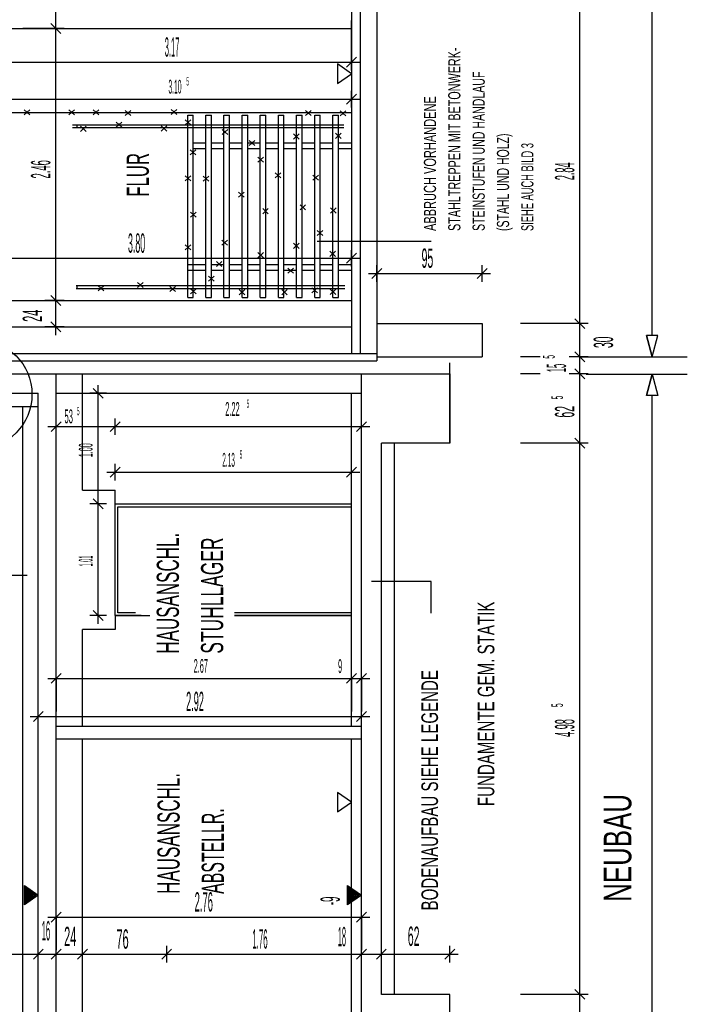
# Model space of a CAD drawing. Extents: x -0.6 to 1.54, y -0.37 to 1.17.
# Tile 76 of 79: x 0.83 to 0.95, y 0.36 to 0.54. Entities that reach past the tile are written whole.
import ezdxf

# ---------------------------------------------------------------- set-up
doc = ezdxf.new("R2010")
doc.units = 0
doc.linetypes.add('KCONTINUOUS', pattern=[0])
doc.layers.add('W01_---', color=7, linetype='CONTINUOUS')

msp = doc.modelspace()

# ---------------------------------------------------------------- linework, layer by layer
at = {"layer": 'W01_---', "color": 7, "linetype": 'KCONTINUOUS'}
for p, q in [((0.89179, 0.67913), (0.89179, 0.47913)), ((0.89479, 0.67913), (0.89479, 0.47783)), ((0.94456, 0.48239), (0.94456, 0.67528)), ((0.83676, 0.53793), (0.83676, 0.54393)), ((0.89019, 0.54393), (0.89019, 0.47913)), ((0.93147, 0.48453), (0.93147, 0.54133)), ((0.82812, 0.53793), (0.89019, 0.53793)), ((0.83461, 0.53793), (0.83076, 0.53793)), ((0.83676, 0.53793), (0.83461, 0.53793)), ((0.83826, 0.53793), (0.83526, 0.53793)), ((0.83766, 0.53703), (0.83586, 0.53883)), ((0.83676, 0.53643), (0.83676, 0.53943)), ((0.83676, 0.48873), (0.83676, 0.53793)), ((0.89019, 0.53181), (0.89019, 0.53937)), ((0.88929, 0.53091), (0.89109, 0.53271)), ((0.89019, 0.53031), (0.89019, 0.53331)), ((0.82679, 0.53181), (0.85456, 0.53181)), ((0.85456, 0.53181), (0.89019, 0.53181)), ((0.89019, 0.52974), (0.88769, 0.5315)), ((0.88769, 0.5315), (0.88769, 0.52799)), ((0.88869, 0.53181), (0.89169, 0.53181)), ((0.88769, 0.52799), (0.89019, 0.52974)), ((0.88929, 0.52424), (0.89109, 0.52604)), ((0.89019, 0.52364), (0.89019, 0.52664)), ((0.82812, 0.52514), (0.85549, 0.52514)), ((0.85549, 0.52514), (0.89019, 0.52514)), ((0.88869, 0.52514), (0.89169, 0.52514)), ((0.82812, 0.52273), (0.89019, 0.52273)), ((0.83103, 0.52227), (0.83205, 0.52319)), ((0.83205, 0.52227), (0.83103, 0.52319)), ((0.83912, 0.52227), (0.84014, 0.52319)), ((0.84014, 0.52227), (0.83912, 0.52319)), ((0.8435, 0.52227), (0.84451, 0.52319)), ((0.84451, 0.52227), (0.8435, 0.52319)), ((0.84931, 0.52216), (0.85032, 0.52308)), ((0.85032, 0.52216), (0.84931, 0.52308)), ((0.85762, 0.52234), (0.85864, 0.52326)), ((0.85864, 0.52234), (0.85762, 0.52326)), ((0.86059, 0.48923), (0.86059, 0.52223)), ((0.86059, 0.52223), (0.86159, 0.52223)), ((0.86159, 0.48923), (0.86159, 0.52223)), ((0.86387, 0.48923), (0.86387, 0.52223)), ((0.86387, 0.52223), (0.86487, 0.52223)), ((0.86487, 0.48923), (0.86487, 0.52223)), ((0.86715, 0.48923), (0.86715, 0.52223)), ((0.86715, 0.52223), (0.86815, 0.52223)), ((0.86815, 0.48923), (0.86815, 0.52223)), ((0.87043, 0.48923), (0.87043, 0.52223)), ((0.87043, 0.52223), (0.87143, 0.52223)), ((0.87143, 0.48923), (0.87143, 0.52223)), ((0.87371, 0.48923), (0.87371, 0.52223)), ((0.87371, 0.52223), (0.87471, 0.52223)), ((0.87471, 0.48923), (0.87471, 0.52223)), ((0.87699, 0.48923), (0.87699, 0.52223)), ((0.87699, 0.52223), (0.87799, 0.52223)), ((0.87799, 0.48923), (0.87799, 0.52223)), ((0.88027, 0.48923), (0.88027, 0.52223)), ((0.88027, 0.52223), (0.88127, 0.52223)), ((0.88127, 0.48923), (0.88127, 0.52223)), ((0.88188, 0.52216), (0.8829, 0.52308)), ((0.8829, 0.52216), (0.88188, 0.52308)), ((0.88355, 0.48923), (0.88355, 0.52223)), ((0.88355, 0.52223), (0.88455, 0.52223)), ((0.88455, 0.48923), (0.88455, 0.52223)), ((0.88683, 0.48923), (0.88683, 0.52223)), ((0.88683, 0.52223), (0.88783, 0.52223)), ((0.88783, 0.48923), (0.88783, 0.52223)), ((0.88816, 0.5221), (0.88918, 0.52303)), ((0.88918, 0.5221), (0.88816, 0.52303)), ((0.88883, 0.52042), (0.83978, 0.52042)), ((0.84059, 0.51992), (0.84059, 0.52042)), ((0.84223, 0.51931), (0.84122, 0.52023)), ((0.84122, 0.51931), (0.84223, 0.52023)), ((0.84866, 0.52006), (0.84764, 0.52098)), ((0.84764, 0.52006), (0.84866, 0.52098)), ((0.85679, 0.51936), (0.85578, 0.52028)), ((0.85578, 0.51936), (0.85679, 0.52028)), ((0.86013, 0.52048), (0.86114, 0.5214)), ((0.86114, 0.52048), (0.86013, 0.5214)), ((0.88883, 0.51992), (0.83978, 0.51992)), ((0.86682, 0.51873), (0.86783, 0.51965)), ((0.86783, 0.51873), (0.86682, 0.51965)), ((0.87973, 0.51792), (0.88075, 0.51884)), ((0.88075, 0.51792), (0.87973, 0.51884)), ((0.88729, 0.51803), (0.88831, 0.51896)), ((0.88831, 0.51803), (0.88729, 0.51896)), ((0.86159, 0.51723), (0.86387, 0.51723)), ((0.86487, 0.51723), (0.86715, 0.51723)), ((0.86815, 0.51723), (0.87043, 0.51723)), ((0.87143, 0.51723), (0.87371, 0.51723)), ((0.8717, 0.51675), (0.87272, 0.51768)), ((0.87272, 0.51675), (0.8717, 0.51768)), ((0.87471, 0.51723), (0.87699, 0.51723)), ((0.87799, 0.51723), (0.88027, 0.51723)), ((0.88127, 0.51723), (0.88355, 0.51723)), ((0.88455, 0.51723), (0.88683, 0.51723)), ((0.88783, 0.51723), (0.89019, 0.51723)), ((0.86106, 0.51507), (0.86208, 0.51599)), ((0.86208, 0.51507), (0.86106, 0.51599)), ((0.86159, 0.51623), (0.86387, 0.51623)), ((0.86487, 0.51623), (0.86715, 0.51623)), ((0.86815, 0.51623), (0.87043, 0.51623)), ((0.87143, 0.51623), (0.87371, 0.51623)), ((0.87327, 0.51373), (0.87429, 0.51465)), ((0.87429, 0.51373), (0.87327, 0.51465)), ((0.87471, 0.51623), (0.87699, 0.51623)), ((0.87799, 0.51623), (0.88027, 0.51623)), ((0.88127, 0.51623), (0.88355, 0.51623)), ((0.88455, 0.51623), (0.88683, 0.51623)), ((0.88783, 0.51623), (0.89019, 0.51623)), ((0.86014, 0.51037), (0.86116, 0.51129)), ((0.86116, 0.51037), (0.86014, 0.51129)), ((0.86338, 0.5103), (0.8644, 0.51122)), ((0.8644, 0.5103), (0.86338, 0.51122)), ((0.87641, 0.51088), (0.87743, 0.5118)), ((0.87743, 0.51088), (0.87641, 0.5118)), ((0.88322, 0.51047), (0.88424, 0.51139)), ((0.88424, 0.51047), (0.88322, 0.51139)), ((0.86978, 0.50739), (0.8708, 0.50831)), ((0.8708, 0.50739), (0.86978, 0.50831)), ((0.88089, 0.50512), (0.88191, 0.50604)), ((0.88191, 0.50512), (0.88089, 0.50604)), ((0.86109, 0.50376), (0.86211, 0.50468)), ((0.86211, 0.50376), (0.86109, 0.50468)), ((0.87414, 0.50442), (0.87516, 0.50534)), ((0.87516, 0.50442), (0.87414, 0.50534)), ((0.88642, 0.50454), (0.88743, 0.50546)), ((0.88743, 0.50454), (0.88642, 0.50546)), ((0.88397, 0.50047), (0.88499, 0.50139)), ((0.88499, 0.50047), (0.88397, 0.50139)), ((0.86011, 0.49789), (0.86113, 0.49881)), ((0.86113, 0.49789), (0.86011, 0.49881)), ((0.86676, 0.49872), (0.86777, 0.49964)), ((0.86777, 0.49872), (0.86676, 0.49964)), ((0.87973, 0.49814), (0.88075, 0.49906)), ((0.88075, 0.49814), (0.87973, 0.49906)), ((0.90457, 0.49939), (0.88397, 0.49939)), ((0.87327, 0.49645), (0.87429, 0.49737)), ((0.87429, 0.49645), (0.87327, 0.49737)), ((0.8863, 0.49668), (0.88732, 0.49761)), ((0.88732, 0.49668), (0.8863, 0.49761)), ((0.88929, 0.49545), (0.89109, 0.49725)), ((0.89019, 0.49485), (0.89019, 0.49785)), ((0.81419, 0.49635), (0.84794, 0.49635)), ((0.84794, 0.49635), (0.89019, 0.49635)), ((0.86059, 0.49523), (0.86387, 0.49523)), ((0.86487, 0.49523), (0.86715, 0.49523)), ((0.86577, 0.49488), (0.86678, 0.4958)), ((0.86678, 0.49488), (0.86577, 0.4958)), ((0.86815, 0.49523), (0.87043, 0.49523)), ((0.87143, 0.49523), (0.87371, 0.49523)), ((0.87471, 0.49523), (0.87699, 0.49523)), ((0.87799, 0.49523), (0.88027, 0.49523)), ((0.88127, 0.49523), (0.88355, 0.49523)), ((0.88455, 0.49523), (0.88683, 0.49523)), ((0.88783, 0.49523), (0.89019, 0.49523)), ((0.88869, 0.49635), (0.89169, 0.49635)), ((0.89019, 0.49635), (0.89019, 0.48084)), ((0.89479, 0.49212), (0.89479, 0.49512)), ((0.91379, 0.49212), (0.91379, 0.49512)), ((0.86059, 0.49423), (0.86387, 0.49423)), ((0.86487, 0.49423), (0.86715, 0.49423)), ((0.86815, 0.49423), (0.87043, 0.49423)), ((0.87143, 0.49423), (0.87371, 0.49423)), ((0.87471, 0.49423), (0.87699, 0.49423)), ((0.87799, 0.49423), (0.88027, 0.49423)), ((0.87868, 0.49366), (0.8797, 0.49458)), ((0.8797, 0.49366), (0.87868, 0.49458)), ((0.88127, 0.49423), (0.88355, 0.49423)), ((0.88455, 0.49423), (0.88683, 0.49423)), ((0.88783, 0.49423), (0.89019, 0.49423)), ((0.89329, 0.49362), (0.89629, 0.49362)), ((0.89389, 0.49272), (0.89569, 0.49452)), ((0.89479, 0.49362), (0.90101, 0.49362)), ((0.90101, 0.49362), (0.91379, 0.49362)), ((0.91229, 0.49362), (0.91529, 0.49362)), ((0.91289, 0.49272), (0.91469, 0.49452)), ((0.85253, 0.49104), (0.85151, 0.49196)), ((0.85151, 0.49104), (0.85253, 0.49196)), ((0.86437, 0.49221), (0.86539, 0.49313)), ((0.86539, 0.49221), (0.86437, 0.49313)), ((0.83676, 0.48723), (0.83676, 0.49023)), ((0.88897, 0.49134), (0.84044, 0.49134)), ((0.88897, 0.49084), (0.84044, 0.49084)), ((0.84059, 0.49084), (0.84059, 0.49134)), ((0.84545, 0.49044), (0.84443, 0.49136)), ((0.84443, 0.49044), (0.84545, 0.49136)), ((0.8584, 0.49034), (0.85738, 0.49126)), ((0.85738, 0.49034), (0.8584, 0.49126)), ((0.86109, 0.48991), (0.86211, 0.49083)), ((0.86211, 0.48991), (0.86109, 0.49083)), ((0.8699, 0.48976), (0.87091, 0.49069)), ((0.87091, 0.48976), (0.8699, 0.49069)), ((0.87758, 0.48976), (0.87859, 0.49069)), ((0.87859, 0.48976), (0.87758, 0.49069)), ((0.88304, 0.49011), (0.88406, 0.49103)), ((0.88406, 0.49011), (0.88304, 0.49103)), ((0.88636, 0.48982), (0.88738, 0.49074)), ((0.88738, 0.48982), (0.88636, 0.49074)), ((0.82812, 0.48873), (0.89019, 0.48873)), ((0.83676, 0.48873), (0.83478, 0.48873)), ((0.83826, 0.48873), (0.83526, 0.48873)), ((0.83766, 0.48783), (0.83586, 0.48963)), ((0.83676, 0.48393), (0.83676, 0.48873)), ((0.86059, 0.48923), (0.86159, 0.48923)), ((0.86387, 0.48923), (0.86487, 0.48923)), ((0.86715, 0.48923), (0.86815, 0.48923)), ((0.87043, 0.48923), (0.87143, 0.48923)), ((0.87371, 0.48923), (0.87471, 0.48923)), ((0.87699, 0.48923), (0.87799, 0.48923)), ((0.88027, 0.48923), (0.88127, 0.48923)), ((0.88355, 0.48923), (0.88455, 0.48923)), ((0.88683, 0.48923), (0.88783, 0.48923)), ((0.83766, 0.48303), (0.83586, 0.48483)), ((0.83676, 0.48243), (0.83676, 0.48543)), ((0.89479, 0.48453), (0.91379, 0.48453)), ((0.91379, 0.48453), (0.91379, 0.47853)), ((0.93147, 0.48453), (0.92076, 0.48453)), ((0.93297, 0.48453), (0.92997, 0.48453)), ((0.93237, 0.48363), (0.93057, 0.48543)), ((0.93147, 0.48303), (0.93147, 0.48603)), ((0.93147, 0.47853), (0.93147, 0.48453)), ((0.81419, 0.48393), (0.89019, 0.48393)), ((0.83676, 0.48393), (0.83478, 0.48393)), ((0.83826, 0.48393), (0.83526, 0.48393)), ((0.94559, 0.48239), (0.94352, 0.48239)), ((0.94352, 0.48239), (0.94456, 0.47853)), ((0.94559, 0.48239), (0.94352, 0.48239)), ((0.94352, 0.48239), (0.94456, 0.47853)), ((0.94559, 0.48239), (0.94352, 0.48239)), ((0.94456, 0.47853), (0.94352, 0.48239)), ((0.94456, 0.47853), (0.94559, 0.48239)), ((0.94456, 0.47853), (0.94559, 0.48239)), ((0.94456, 0.47853), (0.94559, 0.48239)), ((0.79319, 0.47913), (0.89479, 0.47913)), ((0.89479, 0.47913), (0.89479, 0.47853)), ((0.93237, 0.47763), (0.93057, 0.47943)), ((0.93147, 0.47703), (0.93147, 0.48003)), ((0.79319, 0.47783), (0.89479, 0.47783)), ((0.89479, 0.47853), (0.91379, 0.47853)), ((0.90799, 0.47543), (0.90799, 0.47743)), ((0.90799, 0.47543), (0.90799, 0.47743)), ((0.92431, 0.47853), (0.92076, 0.47853)), ((0.93147, 0.47853), (0.92952, 0.47853)), ((0.93297, 0.47853), (0.92997, 0.47853)), ((0.93147, 0.47543), (0.93147, 0.47853)), ((0.93147, 0.47853), (0.95089, 0.47853)), ((0.93237, 0.47453), (0.93057, 0.47633)), ((0.93147, 0.47393), (0.93147, 0.47693)), ((0.82559, 0.47543), (0.90799, 0.47543)), ((0.83679, 0.35323), (0.83679, 0.47543)), ((0.84159, 0.47193), (0.84159, 0.47543)), ((0.89199, 0.35323), (0.89199, 0.47543)), ((0.90799, 0.47543), (0.90799, 0.46293)), ((0.90799, 0.46293), (0.90799, 0.47543)), ((0.92431, 0.47543), (0.92076, 0.47543)), ((0.93147, 0.47543), (0.92952, 0.47543)), ((0.93297, 0.47543), (0.92997, 0.47543)), ((0.93147, 0.46293), (0.93147, 0.47543)), ((0.93259, 0.47539), (0.95089, 0.47539)), ((0.94352, 0.47154), (0.94456, 0.47539)), ((0.94352, 0.47154), (0.94456, 0.47539)), ((0.94456, 0.47539), (0.94352, 0.47154)), ((0.94456, 0.47539), (0.94559, 0.47154)), ((0.94456, 0.47539), (0.94559, 0.47154)), ((0.94456, 0.47539), (0.94559, 0.47154)), ((0.82559, 0.47193), (0.83359, 0.47193)), ((0.83359, 0.35673), (0.83359, 0.47193)), ((0.83679, 0.47193), (0.89199, 0.47193)), ((0.84159, 0.45443), (0.84159, 0.47193)), ((0.84591, 0.47193), (0.84291, 0.47193)), ((0.84531, 0.47103), (0.84351, 0.47283)), ((0.84441, 0.47043), (0.84441, 0.47343)), ((0.84441, 0.45193), (0.84441, 0.47193)), ((0.89019, 0.41173), (0.89019, 0.47193)), ((0.94559, 0.47154), (0.94352, 0.47154)), ((0.94559, 0.47154), (0.94352, 0.47154)), ((0.94559, 0.47154), (0.94352, 0.47154)), ((0.94456, 0.32679), (0.94456, 0.47154)), ((0.82559, 0.46953), (0.83359, 0.46953)), ((0.83079, 0.35913), (0.83079, 0.46953)), ((0.83589, 0.465), (0.83769, 0.4668)), ((0.83679, 0.4644), (0.83679, 0.4674)), ((0.84659, 0.465), (0.84839, 0.4668)), ((0.84749, 0.4644), (0.84749, 0.4674)), ((0.89109, 0.465), (0.89289, 0.4668)), ((0.89199, 0.4644), (0.89199, 0.4674)), ((0.83529, 0.4659), (0.83829, 0.4659)), ((0.83679, 0.4659), (0.83708, 0.4659)), ((0.83708, 0.4659), (0.84749, 0.4659)), ((0.84599, 0.4659), (0.84899, 0.4659)), ((0.84749, 0.4659), (0.8648, 0.4659)), ((0.8648, 0.4659), (0.89199, 0.4659)), ((0.89049, 0.4659), (0.89349, 0.4659)), ((0.93237, 0.46203), (0.93057, 0.46383)), ((0.93147, 0.46143), (0.93147, 0.46443)), ((0.89559, 0.36323), (0.89559, 0.46293)), ((0.90799, 0.46293), (0.89559, 0.46293)), ((0.89799, 0.36323), (0.89799, 0.46293)), ((0.92783, 0.46293), (0.92076, 0.46293)), ((0.93147, 0.46293), (0.92783, 0.46293)), ((0.93297, 0.46293), (0.92997, 0.46293)), ((0.93147, 0.36323), (0.93147, 0.46293)), ((0.84599, 0.45765), (0.84899, 0.45765)), ((0.84659, 0.45675), (0.84839, 0.45855)), ((0.84749, 0.45615), (0.84749, 0.45915)), ((0.84749, 0.45765), (0.86521, 0.45765)), ((0.86521, 0.45765), (0.89019, 0.45765)), ((0.88869, 0.45765), (0.89169, 0.45765)), ((0.88929, 0.45675), (0.89109, 0.45855)), ((0.89019, 0.45615), (0.89019, 0.45915)), ((0.84159, 0.45443), (0.84749, 0.45443)), ((0.84749, 0.45193), (0.84749, 0.45443)), ((0.84531, 0.45103), (0.84351, 0.45283)), ((0.84441, 0.45043), (0.84441, 0.45343)), ((0.84591, 0.45193), (0.84291, 0.45193)), ((0.84441, 0.43173), (0.84441, 0.45193)), ((0.84749, 0.45193), (0.89019, 0.45193)), ((0.84749, 0.43173), (0.84749, 0.45193)), ((0.84799, 0.43223), (0.84799, 0.45143)), ((0.84799, 0.45143), (0.89019, 0.45143)), ((0.82265, 0.43906), (0.83155, 0.43906)), ((0.9046, 0.43788), (0.8938, 0.43788)), ((0.9046, 0.43218), (0.9046, 0.43788)), ((0.84441, 0.43023), (0.84441, 0.43323)), ((0.84591, 0.43173), (0.84291, 0.43173)), ((0.84531, 0.43083), (0.84351, 0.43263)), ((0.84749, 0.43173), (0.84749, 0.42923)), ((0.85218, 0.43173), (0.84749, 0.43173)), ((0.84749, 0.43173), (0.85377, 0.43173)), ((0.85113, 0.43223), (0.84799, 0.43223)), ((0.89019, 0.43223), (0.86904, 0.43223)), ((0.89019, 0.43173), (0.86904, 0.43173)), ((0.86904, 0.43173), (0.89019, 0.43173)), ((0.84749, 0.42923), (0.84159, 0.42923)), ((0.84159, 0.41173), (0.84159, 0.42923)), ((0.83529, 0.42038), (0.83829, 0.42038)), ((0.83589, 0.41948), (0.83769, 0.42128)), ((0.83679, 0.41888), (0.83679, 0.42188)), ((0.83679, 0.42038), (0.86006, 0.42038)), ((0.83679, 0.42038), (0.83679, 0.41438)), ((0.86006, 0.42038), (0.89019, 0.42038)), ((0.88869, 0.42038), (0.89169, 0.42038)), ((0.88929, 0.41948), (0.89109, 0.42128)), ((0.89019, 0.41888), (0.89019, 0.42188)), ((0.89019, 0.42038), (0.89199, 0.42038)), ((0.89019, 0.42038), (0.89019, 0.41438)), ((0.89049, 0.42038), (0.89349, 0.42038)), ((0.89109, 0.41948), (0.89289, 0.42128)), ((0.89199, 0.41888), (0.89199, 0.42188)), ((0.89199, 0.42038), (0.89199, 0.41438)), ((0.83359, 0.41196), (0.83359, 0.41496)), ((0.89199, 0.41196), (0.89199, 0.41496)), ((0.83209, 0.41346), (0.83509, 0.41346)), ((0.83269, 0.41256), (0.83449, 0.41436)), ((0.83359, 0.41346), (0.85843, 0.41346)), ((0.85843, 0.41346), (0.89199, 0.41346)), ((0.89049, 0.41346), (0.89349, 0.41346)), ((0.89109, 0.41256), (0.89289, 0.41436)), ((0.83679, 0.41173), (0.89199, 0.41173)), ((0.83679, 0.40943), (0.89199, 0.40943)), ((0.84159, 0.35673), (0.84159, 0.40943)), ((0.89019, 0.35673), (0.89019, 0.40943)), ((0.89019, 0.39796), (0.88769, 0.39971)), ((0.88769, 0.39971), (0.88769, 0.39621)), ((0.88769, 0.39621), (0.89019, 0.39796)), ((0.83109, 0.38117), (0.83109, 0.38292)), ((0.83109, 0.38292), (0.83359, 0.38117)), ((0.88949, 0.38117), (0.88949, 0.38292)), ((0.88949, 0.38292), (0.89199, 0.38117)), ((0.83109, 0.37942), (0.83109, 0.38117)), ((0.83359, 0.38117), (0.83109, 0.37942)), ((0.83121, 0.38268), (0.83121, 0.37966)), ((0.83337, 0.38117), (0.83121, 0.38268)), ((0.83121, 0.37966), (0.83337, 0.38117)), ((0.83134, 0.38117), (0.83134, 0.38244)), ((0.83134, 0.38244), (0.83315, 0.38117)), ((0.83134, 0.3799), (0.83134, 0.38117)), ((0.83315, 0.38117), (0.83134, 0.3799)), ((0.83146, 0.3822), (0.83146, 0.38014)), ((0.83293, 0.38117), (0.83146, 0.3822)), ((0.83146, 0.38014), (0.83293, 0.38117)), ((0.83159, 0.38117), (0.83159, 0.38196)), ((0.83159, 0.38196), (0.83272, 0.38117)), ((0.83159, 0.38038), (0.83159, 0.38117)), ((0.83272, 0.38117), (0.83159, 0.38038)), ((0.83171, 0.38172), (0.83171, 0.38062)), ((0.8325, 0.38117), (0.83171, 0.38172)), ((0.83171, 0.38062), (0.8325, 0.38117)), ((0.83184, 0.38117), (0.83184, 0.38148)), ((0.83184, 0.38148), (0.83228, 0.38117)), ((0.83184, 0.38085), (0.83184, 0.38117)), ((0.83228, 0.38117), (0.83184, 0.38085)), ((0.83196, 0.38124), (0.83196, 0.3811)), ((0.83206, 0.38117), (0.83196, 0.38124)), ((0.83196, 0.3811), (0.83206, 0.38117)), ((0.88949, 0.37942), (0.88949, 0.38117)), ((0.89199, 0.38117), (0.88949, 0.37942)), ((0.88961, 0.38268), (0.88961, 0.37966)), ((0.89177, 0.38117), (0.88961, 0.38268)), ((0.88961, 0.37966), (0.89177, 0.38117)), ((0.88974, 0.38117), (0.88974, 0.38244)), ((0.88974, 0.38244), (0.89155, 0.38117)), ((0.88974, 0.3799), (0.88974, 0.38117)), ((0.89155, 0.38117), (0.88974, 0.3799)), ((0.88986, 0.3822), (0.88986, 0.38014)), ((0.89133, 0.38117), (0.88986, 0.3822)), ((0.88986, 0.38014), (0.89133, 0.38117)), ((0.88999, 0.38117), (0.88999, 0.38196)), ((0.88999, 0.38196), (0.89112, 0.38117)), ((0.88999, 0.38038), (0.88999, 0.38117)), ((0.89112, 0.38117), (0.88999, 0.38038)), ((0.89011, 0.38172), (0.89011, 0.38062)), ((0.8909, 0.38117), (0.89011, 0.38172)), ((0.89011, 0.38062), (0.8909, 0.38117)), ((0.89024, 0.38117), (0.89024, 0.38148)), ((0.89024, 0.38148), (0.89068, 0.38117)), ((0.89024, 0.38085), (0.89024, 0.38117)), ((0.89068, 0.38117), (0.89024, 0.38085)), ((0.89036, 0.38124), (0.89036, 0.3811)), ((0.89046, 0.38117), (0.89036, 0.38124)), ((0.89036, 0.3811), (0.89046, 0.38117)), ((0.83589, 0.37631), (0.83769, 0.37811)), ((0.83679, 0.37571), (0.83679, 0.37871)), ((0.89109, 0.37631), (0.89289, 0.37811)), ((0.89199, 0.37571), (0.89199, 0.37871)), ((0.83529, 0.37721), (0.83829, 0.37721)), ((0.83679, 0.37721), (0.85998, 0.37721)), ((0.83679, 0.37721), (0.83679, 0.37121)), ((0.85998, 0.37721), (0.89199, 0.37721)), ((0.89049, 0.37721), (0.89349, 0.37721)), ((0.89199, 0.37721), (0.89199, 0.37121)), ((0.82559, 0.37049), (0.83359, 0.37049)), ((0.83209, 0.37049), (0.83509, 0.37049)), ((0.83269, 0.36959), (0.83449, 0.37139)), ((0.83359, 0.36899), (0.83359, 0.37199)), ((0.83359, 0.37049), (0.83679, 0.37049)), ((0.83529, 0.37049), (0.83829, 0.37049)), ((0.83589, 0.36959), (0.83769, 0.37139)), ((0.83679, 0.36899), (0.83679, 0.37199)), ((0.83679, 0.37049), (0.84159, 0.37049)), ((0.84009, 0.37049), (0.84309, 0.37049)), ((0.84069, 0.36959), (0.84249, 0.37139)), ((0.84159, 0.36899), (0.84159, 0.37199)), ((0.84159, 0.37049), (0.84584, 0.37049)), ((0.84584, 0.37049), (0.85679, 0.37049)), ((0.85529, 0.37049), (0.85829, 0.37049)), ((0.85589, 0.36959), (0.85769, 0.37139)), ((0.85679, 0.36899), (0.85679, 0.37199)), ((0.85679, 0.37049), (0.87041, 0.37049)), ((0.87041, 0.37049), (0.89199, 0.37049)), ((0.89049, 0.37049), (0.89349, 0.37049)), ((0.89109, 0.36959), (0.89289, 0.37139)), ((0.89199, 0.36899), (0.89199, 0.37199)), ((0.89199, 0.37049), (0.89559, 0.37049)), ((0.89409, 0.37049), (0.89709, 0.37049)), ((0.89469, 0.36959), (0.89649, 0.37139)), ((0.89559, 0.36899), (0.89559, 0.37199)), ((0.89559, 0.37049), (0.898, 0.37049)), ((0.898, 0.37049), (0.90799, 0.37049)), ((0.90649, 0.37049), (0.90949, 0.37049)), ((0.90709, 0.36959), (0.90889, 0.37139)), ((0.90799, 0.36899), (0.90799, 0.37199)), ((0.93237, 0.36233), (0.93057, 0.36413)), ((0.93147, 0.36173), (0.93147, 0.36473)), ((0.90799, 0.36323), (0.89559, 0.36323)), ((0.90799, 0.35323), (0.90799, 0.36323)), ((0.90799, 0.35323), (0.90799, 0.36323)), ((0.93147, 0.36323), (0.92076, 0.36323)), ((0.93297, 0.36323), (0.92997, 0.36323)), ((0.93147, 0.35323), (0.93147, 0.36323))]:
    msp.add_line(p, q, dxfattribs=at)
msp.add_circle((0.8226, 0.47174), 0.00984, dxfattribs=at)

# ---------------------------------------------------------------- texts
at = {"layer": 'W01_---', "color": 7}
for s, height, width, p in [('3.17', 0.0035, 0.29, (0.85644, 0.53281, 61)), ('5 ', 0.0015, 0.333333, (0.86035, 0.5276, 61)), ('3.10', 0.0025, 0.29, (0.85711, 0.52614, 61)), ('3.80', 0.0035, 0.34, (0.8498, 0.49735, 61)), ('95', 0.0035, 0.406714, (0.90286, 0.49462, 61)), ('2.22', 0.0025, 0.35, (0.86738, 0.46785, 61)), ('5 ', 0.0015, 0.333333, (0.87125, 0.46931, 61)), ('53', 0.0025, 0.38, (0.83831, 0.46651, 61)), ('5 ', 0.0015, 0.333333, (0.84057, 0.46797, 61)), ('5 ', 0.0015, 0.333333, (0.86999, 0.46011, 61)), ('2.13', 0.0025, 0.28, (0.86684, 0.45865, 61)), ('2.67', 0.0025, 0.3633, (0.86167, 0.42138, 61)), ('9 ', 0.0025, 0.3468, (0.88777, 0.42134, 61)), ('2.92', 0.0035, 0.353357, (0.8603, 0.41446, 61)), ('2.76', 0.0035, 0.363357, (0.86184, 0.37821, 61)), ('16', 0.0035, 0.286714, (0.83419, 0.37299, 61)), ('24', 0.0035, 0.42, (0.83826, 0.37195, 61)), ('76', 0.0035, 0.426571, (0.8477, 0.37149, 61)), ('1.76', 0.0035, 0.303286, (0.87227, 0.37149, 61)), ('18', 0.0035, 0.26, (0.88773, 0.37193, 61)), ('62', 0.0035, 0.406571, (0.90037, 0.37199, 61))]:
    msp.add_text(s, height=height, dxfattribs=dict(at, width=width)).set_placement(p)
for s, height, width, p in [('STAHLTREPPEN MIT BETONWERK- ', 0.0022, 0.6633, (0.90988, 0.50129, 61)), ('STEINSTUFEN UND HANDLAUF', 0.0022, 0.650909, (0.91428, 0.50129, 61)), ('ABBRUCH VORHANDENE', 0.0022, 0.677847, (0.90548, 0.50129, 61)), ('(STAHL UND HOLZ)', 0.0022, 0.645852, (0.91868, 0.50129, 61)), ('SIEHE AUCH BILD 3 ', 0.0022, 0.572193, (0.92308, 0.50129, 61)), ('FLUR', 0.004, 0.566688, (0.85357, 0.50748, 61)), ('2.46', 0.0035, 0.363357, (0.83576, 0.51079, 61)), ('2.84', 0.0035, 0.35, (0.93047, 0.51048, 61)), ('24', 0.0035, 0.42, (0.83426, 0.48486, 61)), ('30', 0.0035, 0.4, (0.93747, 0.48012, 61)), ('5 ', 0.0021, 0.333333, (0.92693, 0.4782, 61)), ('15', 0.0035, 0.28, (0.92897, 0.47576, 61)), ('5 ', 0.0021, 0.333333, (0.92843, 0.47084, 61)), ('62', 0.0035, 0.406714, (0.93047, 0.46753, 61)), ('1.00', 0.0025, 0.31, (0.84341, 0.46038, 61)), ('HAUSANSCHL. ', 0.004, 0.574545, (0.859, 0.42484, 61)), ('STUHLLAGER', 0.004, 0.589325, (0.867, 0.42484, 61)), ('1.01', 0.0025, 0.24, (0.84341, 0.44063, 61)), ('FUNDAMENTE GEM. STATIK', 0.003, 0.680212, (0.91601, 0.39727, 61)), ('BODENAUFBAU SIEHE LEGENDE ', 0.003, 0.679467, (0.90583, 0.37841, 61)), ('5 ', 0.0021, 0.333333, (0.92843, 0.41519, 61)), ('4.98', 0.0035, 0.353286, (0.93047, 0.40979, 61)), ('HAUSANSCHL. ', 0.004, 0.574545, (0.85913, 0.38141, 61)), ('NEUBAU', 0.005, 0.7, (0.94078, 0.37996, 61)), ('ABSTELLR. ', 0.004, 0.536306, (0.86713, 0.38141, 61)), ('-9', 0.0035, 0.373286, (0.88809, 0.37936, 61))]:
    msp.add_text(s, height=height, rotation=90.0027, dxfattribs=dict(at, width=width)).set_placement(p)

doc.saveas('drawing.dxf')
